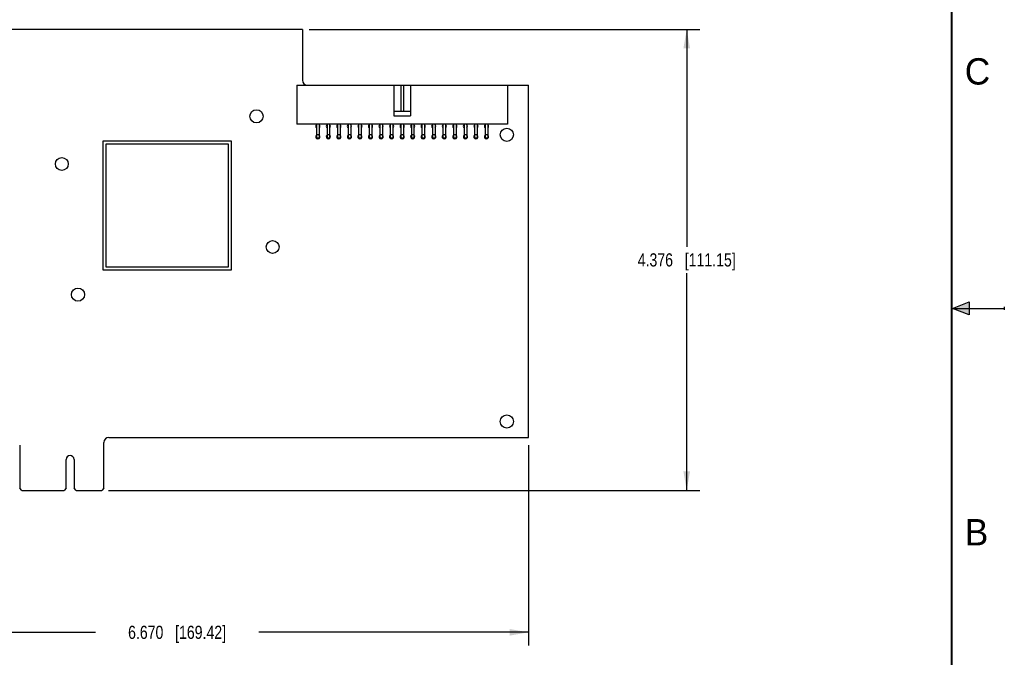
# Model space of a CAD drawing. Header units: inches. Extents: x 0 to 22, y 0 to 17.
# Tile 12 of 13: x 12.7 to 22, y 5.2 to 11.2. Entities that reach past the tile are written whole.
import ezdxf

# ---------------------------------------------------------------- set-up
doc = ezdxf.new("R2010")
doc.units = ezdxf.units.IN
doc.header["$LTSCALE"] = 1.21
doc.header["$MEASUREMENT"] = 0
doc.layers.get('0').update_dxf_attribs({"linetype": 'CONTINUOUS'})
doc.layers.add('DIMENSIONS', color=7, linetype='CONTINUOUS')
doc.styles.get("Standard").update_dxf_attribs({"font": 'txt', "width": 0.8})
doc.styles.add('TEXTSTYLE_2', font='txt')
doc.dimstyles.new('DIMSTYLE_1', dxfattribs={"dimtxt": 0.125, "dimasz": 0.18, "dimexe": 0.125, "dimexo": 0.0625, "dimgap": 0.0625, "dimtad": 0, "dimtih": 1, "dimtoh": 1, "dimdec": 3, "dimzin": 4, "dimdsep": 46, "dimtxsty": 'STANDARD', "dimblk": '_FILLED', "dimblk1": '_FILLED', "dimblk2": '_FILLED', "dimcen": 0.09, "dimadec": 0, "dimazin": 0, "dimtp": 0.01, "dimtm": 0.01, "dimtfac": 1, "dimtdec": 3, "dimtofl": 0, "dimtmove": 0, "dimatfit": 3, "dimldrblk": '_FILLED', "dimfxl": 1, "dimtolj": 1, "dimtzin": 4, "dimarcsym": 0})

# ---------------------------------------------------------------- blocks, each defined once
blk = doc.blocks.new('_FILLED')
at = {"color": 0, "linetype": 'BYBLOCK'}
blk.add_solid([(0, 0), (-1, 0.174), (-1, -0.174)], dxfattribs=at)
blk = doc.blocks.new('*D0')
at = {"layer": 'DIMENSIONS', "color": 2, "linetype": 'CONTINUOUS'}
for p, q in [((17.4872, 7.2027), (17.4872, 5.2999)), ((10.8172, 6.336), (10.8172, 5.2999)), ((10.8172, 5.4249), (13.3772, 5.4249)), ((17.4872, 5.4249), (14.9272, 5.4249))]:
    blk.add_line(p, q, dxfattribs=at)
at = {"layer": 'DIMENSIONS', "color": 2, "linetype": 'CONTINUOUS', "xscale": 0.18, "yscale": 0.18, "zscale": 0.18, "rotation": 180}
blk.add_blockref('_FILLED', (10.8172, 5.4249), dxfattribs=at)
at = {"layer": 'DIMENSIONS', "color": 2, "linetype": 'CONTINUOUS', "xscale": 0.18, "yscale": 0.18, "zscale": 0.18}
blk.add_blockref('_FILLED', (17.4872, 5.4249), dxfattribs=at)
at = {"layer": 'DIMENSIONS', "color": 2, "linetype": 'CONTINUOUS', "insert": (14.1522, 5.4874), "char_height": 0.125, "width": 1.425, "attachment_point": 2, "line_spacing_factor": 0.9}
blk.add_mtext('6.670{\\Ftxt.shx;\\W1.000000;\\H0.125000; }[169.42]', dxfattribs=at)
blk = doc.blocks.new('*D4')
at = {"layer": 'DIMENSIONS', "color": 2, "linetype": 'CONTINUOUS'}
for p, q in [((15.4047, 11.1483), (19.1122, 11.1483)), ((18.9872, 11.1483), (18.9872, 9.0853)), ((18.9872, 6.7723), (18.9872, 8.8353)), ((13.5007, 6.7723), (19.1122, 6.7723))]:
    blk.add_line(p, q, dxfattribs=at)
at = {"layer": 'DIMENSIONS', "color": 2, "linetype": 'CONTINUOUS', "xscale": 0.18, "yscale": 0.18, "zscale": 0.18}
for p, rotation in [((18.9872, 11.1483), 90), ((18.9872, 6.7723), 270)]:
    blk.add_blockref('_FILLED', p, dxfattribs=dict(at, rotation=rotation))
at = {"layer": 'DIMENSIONS', "color": 2, "linetype": 'CONTINUOUS', "insert": (18.9872, 9.0228), "char_height": 0.125, "width": 1.425, "attachment_point": 2, "line_spacing_factor": 0.9}
blk.add_mtext('4.376{\\Ftxt.shx;\\W1.000000;\\H0.125000; }[111.15]', dxfattribs=at)

msp = doc.modelspace()

# ---------------------------------------------------------------- hatches: boundary and pattern name
at = {"linetype": 'CONTINUOUS'}
msp.add_hatch(color=2, dxfattribs=at).paths.add_polyline_path([(21.6663, 8.5625), (21.6663, 8.4375), (21.51, 8.5)])

# ---------------------------------------------------------------- linework, layer by layer
at = {"color": 7, "linetype": 'CONTINUOUS'}
for p, q in [((15.3422, 11.1483), (10.8872, 11.1483)), ((15.3422, 11.1483), (15.3422, 10.6653)), ((15.2872, 10.6183), (15.2872, 10.2483)), ((15.2872, 10.6183), (17.4872, 10.6183)), ((16.2072, 10.6183), (16.2072, 10.3283)), ((16.2747, 10.6183), (16.2747, 10.3683)), ((16.2997, 10.6183), (16.2997, 10.3683)), ((16.3672, 10.6183), (16.3672, 10.3283)), ((17.2872, 10.6183), (17.2872, 10.2483)), ((17.4872, 7.2743), (17.4872, 10.6183)), ((16.3672, 10.3683), (16.2072, 10.3683)), ((16.2072, 10.3283), (16.3672, 10.3283)), ((17.2872, 10.2483), (15.2872, 10.2483)), ((15.4747, 10.2483), (15.4747, 10.1158)), ((15.4997, 10.2483), (15.4997, 10.1158)), ((15.5747, 10.2483), (15.5747, 10.1158)), ((15.5997, 10.2483), (15.5997, 10.1158)), ((15.6747, 10.2483), (15.6747, 10.1158)), ((15.6997, 10.2483), (15.6997, 10.1158)), ((15.7747, 10.2483), (15.7747, 10.1158)), ((15.7997, 10.2483), (15.7997, 10.1158)), ((15.8747, 10.2483), (15.8747, 10.1158)), ((15.8997, 10.2483), (15.8997, 10.1158)), ((15.9747, 10.2483), (15.9747, 10.1158)), ((15.9997, 10.2483), (15.9997, 10.1158)), ((16.0747, 10.2483), (16.0747, 10.1158)), ((16.0997, 10.2483), (16.0997, 10.1158)), ((16.1747, 10.2483), (16.1747, 10.1158)), ((16.1997, 10.2483), (16.1997, 10.1158)), ((16.2747, 10.2483), (16.2747, 10.1158)), ((16.2997, 10.2483), (16.2997, 10.1158)), ((16.3747, 10.2483), (16.3747, 10.1158)), ((16.3997, 10.2483), (16.3997, 10.1158)), ((16.4747, 10.2483), (16.4747, 10.1158)), ((16.4997, 10.2483), (16.4997, 10.1158)), ((16.5747, 10.2483), (16.5747, 10.1158)), ((16.5997, 10.2483), (16.5997, 10.1158)), ((16.6747, 10.2483), (16.6747, 10.1158)), ((16.6997, 10.2483), (16.6997, 10.1158)), ((16.7747, 10.2483), (16.7747, 10.1158)), ((16.7997, 10.2483), (16.7997, 10.1158)), ((16.8747, 10.2483), (16.8747, 10.1158)), ((16.8997, 10.2483), (16.8997, 10.1158)), ((16.9747, 10.2483), (16.9747, 10.1158)), ((16.9997, 10.2483), (16.9997, 10.1158)), ((17.0747, 10.2483), (17.0747, 10.1158)), ((17.0997, 10.2483), (17.0997, 10.1158)), ((15.4997, 10.1483), (15.4747, 10.1483)), ((15.4997, 10.1158), (15.4747, 10.1158)), ((15.5997, 10.1483), (15.5747, 10.1483)), ((15.5997, 10.1158), (15.5747, 10.1158)), ((15.6997, 10.1483), (15.6747, 10.1483)), ((15.6997, 10.1158), (15.6747, 10.1158)), ((15.7997, 10.1483), (15.7747, 10.1483)), ((15.7997, 10.1158), (15.7747, 10.1158)), ((15.8997, 10.1483), (15.8747, 10.1483)), ((15.8997, 10.1158), (15.8747, 10.1158)), ((15.9997, 10.1483), (15.9747, 10.1483)), ((15.9997, 10.1158), (15.9747, 10.1158)), ((16.0997, 10.1483), (16.0747, 10.1483)), ((16.0997, 10.1158), (16.0747, 10.1158)), ((16.1997, 10.1483), (16.1747, 10.1483)), ((16.1997, 10.1158), (16.1747, 10.1158)), ((16.2997, 10.1483), (16.2747, 10.1483)), ((16.2997, 10.1158), (16.2747, 10.1158)), ((16.3997, 10.1483), (16.3747, 10.1483)), ((16.3997, 10.1158), (16.3747, 10.1158)), ((16.4997, 10.1483), (16.4747, 10.1483)), ((16.4997, 10.1158), (16.4747, 10.1158)), ((16.5997, 10.1483), (16.5747, 10.1483)), ((16.5997, 10.1158), (16.5747, 10.1158)), ((16.6997, 10.1483), (16.6747, 10.1483)), ((16.6997, 10.1158), (16.6747, 10.1158)), ((16.7997, 10.1483), (16.7747, 10.1483)), ((16.7997, 10.1158), (16.7747, 10.1158)), ((16.8997, 10.1483), (16.8747, 10.1483)), ((16.8997, 10.1158), (16.8747, 10.1158)), ((16.9997, 10.1483), (16.9747, 10.1483)), ((16.9997, 10.1158), (16.9747, 10.1158)), ((17.0997, 10.1483), (17.0747, 10.1483)), ((17.0997, 10.1158), (17.0747, 10.1158)), ((13.4485, 10.0875), (13.4485, 8.867)), ((14.669, 10.0875), (13.4485, 10.0875)), ((13.476, 10.06), (13.476, 8.8946)), ((14.6414, 10.06), (13.476, 10.06)), ((14.6414, 8.8946), (14.6414, 10.06)), ((14.669, 8.867), (14.669, 10.0875)), ((13.476, 8.8946), (14.6414, 8.8946)), ((13.4485, 8.867), (14.669, 8.867)), ((12.6592, 7.2023), (12.6592, 6.7923)), ((13.4582, 6.7923), (13.4582, 7.2273)), ((13.5052, 7.2743), (17.4872, 7.2743)), ((13.0997, 6.7923), (13.0997, 7.0658)), ((13.1747, 7.0658), (13.1747, 6.7923)), ((12.6792, 6.7723), (12.6592, 6.7923)), ((12.6792, 6.7723), (13.0797, 6.7723)), ((13.0997, 6.7923), (13.0797, 6.7723)), ((13.1947, 6.7723), (13.1747, 6.7923)), ((13.1947, 6.7723), (13.4382, 6.7723)), ((13.4582, 6.7923), (13.4382, 6.7723))]:
    msp.add_line(p, q, dxfattribs=at)
at = {"color": 2, "linetype": 'CONTINUOUS'}
for p, q in [((21.51, 8.5), (21.6663, 8.5625)), ((21.6663, 8.5625), (21.6663, 8.4375)), ((22, 8.515), (22, 8.485)), ((21.51, 8.5), (22, 8.5)), ((21.6663, 8.4375), (21.51, 8.5))]:
    msp.add_line(p, q, dxfattribs=at)
at = {"color": 7, "linetype": 'CONTINUOUS', "const_width": 0.02}
msp.add_lwpolyline([(21.5, 0.5), (21.5, 16.5)], dxfattribs=at)
at = {"color": 7, "linetype": 'CONTINUOUS'}
for centre, radius in [((14.9052, 10.3237), 0.0625), ((17.2812, 10.1483), 0.0625), ((13.0587, 9.8713), 0.061), ((15.0587, 9.0833), 0.061), ((13.2123, 8.6308), 0.0625), ((17.2812, 7.4263), 0.0625)]:
    msp.add_circle(centre, radius, dxfattribs=at)
for centre, radius, start, end in [((15.3892, 10.6653), 0.047, 180, 270), ((15.4872, 10.2283), 0.02, 128.74469, 231.25531), ((15.4872, 10.2283), 0.02, 308.74469, 51.25531), ((15.5872, 10.2283), 0.02, 128.74469, 231.25531), ((15.5872, 10.2283), 0.02, 308.74469, 51.25531), ((15.6872, 10.2283), 0.02, 128.74469, 231.25531), ((15.6872, 10.2283), 0.02, 308.74469, 51.25531), ((15.7872, 10.2283), 0.02, 128.74469, 231.25531), ((15.7872, 10.2283), 0.02, 308.74469, 51.25531), ((15.8872, 10.2283), 0.02, 128.74469, 231.25531), ((15.8872, 10.2283), 0.02, 308.74469, 51.25531), ((15.9872, 10.2283), 0.02, 128.74469, 231.25531), ((15.9872, 10.2283), 0.02, 308.74469, 51.25531), ((16.0872, 10.2283), 0.02, 128.74469, 231.25531), ((16.0872, 10.2283), 0.02, 308.74469, 51.25531), ((16.1872, 10.2283), 0.02, 128.74469, 231.25531), ((16.1872, 10.2283), 0.02, 308.74469, 51.25531), ((16.2872, 10.2283), 0.02, 128.74469, 231.25531), ((16.2872, 10.2283), 0.02, 308.74469, 51.25531), ((16.3872, 10.2283), 0.02, 128.74469, 231.25531), ((16.3872, 10.2283), 0.02, 308.74469, 51.25531), ((16.4872, 10.2283), 0.02, 128.74469, 231.25531), ((16.4872, 10.2283), 0.02, 308.74469, 51.25531), ((16.5872, 10.2283), 0.02, 128.74469, 231.25531), ((16.5872, 10.2283), 0.02, 308.74469, 51.25531), ((16.6872, 10.2283), 0.02, 128.74469, 231.25531), ((16.6872, 10.2283), 0.02, 308.74469, 51.25531), ((16.7872, 10.2283), 0.02, 128.74469, 231.25531), ((16.7872, 10.2283), 0.02, 308.74469, 51.25531), ((16.8872, 10.2283), 0.02, 128.74469, 231.25531), ((16.8872, 10.2283), 0.02, 308.74469, 51.25531), ((16.9872, 10.2283), 0.02, 128.74469, 231.25531), ((16.9872, 10.2283), 0.02, 308.74469, 51.25531), ((17.0872, 10.2283), 0.02, 128.74469, 231.25531), ((17.0872, 10.2283), 0.02, 308.74469, 51.25531), ((15.4872, 10.1283), 0.02, 128.74469, 51.25531), ((15.5872, 10.1283), 0.02, 128.74469, 51.25531), ((15.6872, 10.1283), 0.02, 128.74469, 51.25531), ((15.7872, 10.1283), 0.02, 128.74469, 51.25531), ((15.8872, 10.1283), 0.02, 128.74469, 51.25531), ((15.9872, 10.1283), 0.02, 128.74469, 51.25531), ((16.0872, 10.1283), 0.02, 128.74469, 51.25531), ((16.1872, 10.1283), 0.02, 128.74469, 51.25531), ((16.2872, 10.1283), 0.02, 128.74469, 51.25531), ((16.3872, 10.1283), 0.02, 128.74469, 51.25531), ((16.4872, 10.1283), 0.02, 128.74469, 51.25531), ((16.5872, 10.1283), 0.02, 128.74469, 51.25531), ((16.6872, 10.1283), 0.02, 128.74469, 51.25531), ((16.7872, 10.1283), 0.02, 128.74469, 51.25531), ((16.8872, 10.1283), 0.02, 128.74469, 51.25531), ((16.9872, 10.1283), 0.02, 128.74469, 51.25531), ((17.0872, 10.1283), 0.02, 128.74469, 51.25531), ((13.5052, 7.2273), 0.047, 90, 180), ((13.1372, 7.0658), 0.0375, 0, 180)]:
    msp.add_arc(centre, radius, start, end, dxfattribs=at)

# ---------------------------------------------------------------- texts
at = {"color": 2, "linetype": 'CONTINUOUS', "char_height": 0.25, "width": 0.25, "attachment_point": 1, "line_spacing_factor": 0.9, "style": 'TEXTSTYLE_2'}
for s, insert in [('C', (21.625, 10.875)), ('B', (21.625, 6.5))]:
    msp.add_mtext(s, dxfattribs=dict(at, insert=insert))

# ---------------------------------------------------------------- dimensions: what is measured, and where the dimension line sits
at = {"layer": 'DIMENSIONS', "color": 2, "linetype": 'CONTINUOUS'}
dim = msp.add_linear_dim(base=(18.9872, 11.1483), p1=(13.4382, 6.7723), p2=(15.3422, 11.1483), angle=90, dimstyle='DIMSTYLE_1', dxfattribs=at)
dim.commit()
dim.dimension.update_dxf_attribs({"geometry": '*D4', "text_midpoint": (18.9872, 8.9603), "dimtype": 160})
dim = msp.add_linear_dim(base=(17.4872, 5.4249), p1=(10.8172, 6.3985), p2=(17.4872, 7.2652), dimstyle='DIMSTYLE_1', dxfattribs=at)
dim.commit()
dim.dimension.update_dxf_attribs({"geometry": '*D0', "text_midpoint": (14.1522, 5.4249), "dimtype": 160})

doc.saveas('drawing.dxf')
